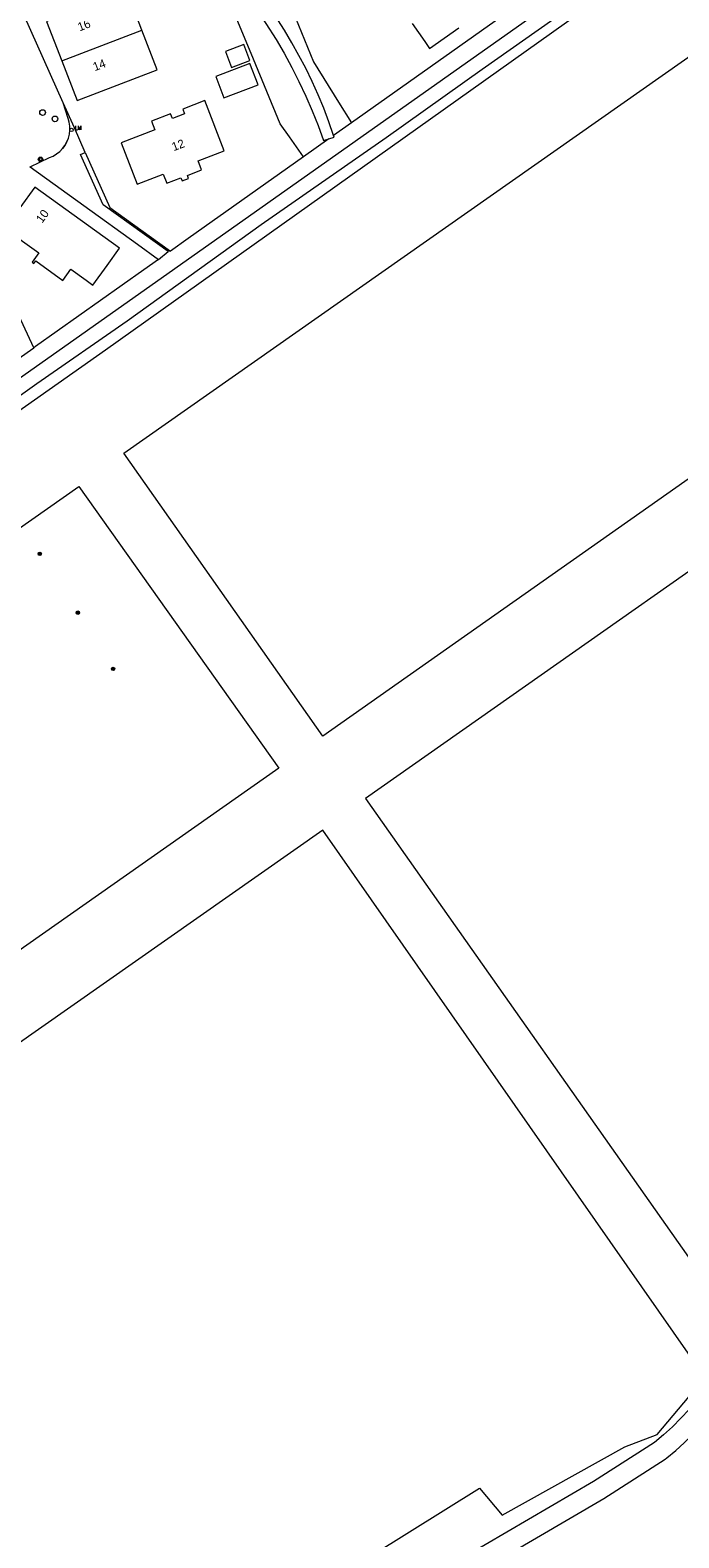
# Model space of a CAD drawing. Header units: metres. Extents: x 138165 to 154469, y 480134 to 494189.
# Tile 232 of 256: x 148124 to 148219, y 485179 to 485400. Entities that reach past the tile are written whole.
import ezdxf

# ---------------------------------------------------------------- set-up
doc = ezdxf.new("R2010")
doc.units = ezdxf.units.M
doc.header["$LTSCALE"] = 0.001
doc.header["$MEASUREMENT"] = 0
for name, color, linetype, lineweight in [('Level 5', 7, 'Continuous', 0), ('TOP-L-topo objecten punt', 7, 'Continuous', 0), ('TOP-L-topo objecten vlak', 7, 'Continuous', 0), ('TOP-T-topo huisnummering naamgeving', 7, 'Continuous', 0)]:
    doc.layers.add(name, color=color, linetype=linetype, lineweight=lineweight)
doc.styles.add('Style-INTL_ISO', font='INTL_ISO.shx')
doc.styles.add('Style-STANDARD', font='STANDARD.shx')

# ---------------------------------------------------------------- blocks, each defined once
blk = doc.blocks.new('24')
at = {"layer": 'TOP-L-topo objecten punt', "color": 7, "linetype": 'Continuous', "lineweight": 0}
for radius in [0.025, 0.0182, 0.0115, 0.005]:
    blk.add_circle((0, 0), radius, dxfattribs=at)
blk = doc.blocks.new('*U13')
at = {"layer": 'Level 5', "color": 7, "linetype": 'Continuous', "lineweight": 0}
blk.add_circle((0, 0), 0.0415, dxfattribs=at)
blk = doc.blocks.new('150')
at = {"layer": 'Level 5', "color": 7, "linetype": 'Continuous', "lineweight": 0}
blk.add_blockref('*U13', (0, 0), dxfattribs=at)
blk = doc.blocks.new('39')
at = {"layer": 'TOP-L-topo objecten punt', "color": 7, "linetype": 'Continuous', "lineweight": 0}
for p, q in [((0.0175, 0.0175), (-0.0175, 0.0175)), ((-0.0175, 0.0175), (-0.0175, -0.0175)), ((0.0175, 0.0175), (0.0175, -0.0175)), ((0.0175, -0.0175), (-0.0175, -0.0175))]:
    blk.add_line(p, q, dxfattribs=at)
blk.add_circle((0, 0), 0.0332, dxfattribs=at)
blk = doc.blocks.new('16')
at = {"layer": 'TOP-L-topo objecten punt', "color": 7, "linetype": 'Continuous', "lineweight": 0}
blk.add_circle((0, 0), 0.025, dxfattribs=at)
at = {"layer": 'TOP-L-topo objecten punt', "color": 7, "linetype": 'Continuous', "lineweight": 0, "style": 'Style-STANDARD'}
blk.add_text('LM', height=0.06, dxfattribs=at).set_placement((0.0483, 0))

msp = doc.modelspace()

# ---------------------------------------------------------------- linework, layer by layer
at = {"layer": 'TOP-L-topo objecten vlak', "flags": 128}
for points in [[(148278.16, 485462.8), (148277.22, 485462.19), (148276.16, 485461.16), (148275.92, 485460.2), (148276.27, 485459.2), (148277.04, 485456.7), (148277.21, 485455.48), (148277.17, 485454.59), (148277.04, 485453.65), (148276.02, 485452.39), (148274.63, 485451.49), (148272.58, 485450.58), (148270.22, 485449.67), (148267.43, 485449.05), (148265.3, 485448.53), (148264.07, 485448.28), (148079.8, 485318.23), (148079.49, 485317.8), (148079.8, 485317.16), (148079.82, 485317.13)], [(148271.42, 485460.61), (148272.2, 485459.51), (148273.15, 485458.16), (148275.4, 485454.96), (148274.63, 485454.66), (148261, 485449.29), (148256.16, 485445.87), (148256.07, 485446.12), (148246.12, 485439.12), (148246.22, 485438.84), (148227.69, 485425.74), (148217.58, 485418.59), (148208.31, 485412.04), (148195.67, 485403.1), (148171.41, 485385.95)], [(148150.21, 485438.03), (148157.51, 485419.03), (148159.43, 485410.46), (148163.19, 485401.35), (148165.86, 485394.89), (148169.53, 485388.98), (148171.41, 485385.95)], [(148167.23, 485296.12), (148138.07, 485337.6), (148277.2, 485435.21), (148306.09, 485393.8), (148167.23, 485296.12)], [(148150.12, 485413.7), (148152.39, 485414.54), (148152.6, 485413.32), (148152.88, 485412.1), (148153.22, 485410.9), (148153.62, 485409.72), (148154.09, 485408.57), (148154.62, 485407.44), (148155.2, 485406.34), (148155.85, 485405.28), (148160.39, 485398.19), (148161.56, 485396.16), (148162.67, 485394.1), (148163.72, 485392.01), (148164.71, 485389.89), (148165.64, 485387.74), (148166.51, 485385.57), (148167.31, 485383.37), (148168.12, 485383.62)], [(148164.37, 485380.97), (148162.31, 485383.9), (148160.94, 485385.83), (148157.04, 485395.3), (148153.29, 485404.36), (148152, 485407.48), (148150.12, 485413.7)], [(148081.46, 485314.84), (148135.35, 485352.74), (148218.8, 485412.06)], [(148129.17, 485388.88), (148121.55, 485405.99)], [(148168.79, 485384.1), (148168.09, 485386.11), (148167.34, 485388.11), (148166.52, 485390.09), (148165.64, 485392.03), (148164.71, 485393.96), (148163.72, 485395.85), (148162.68, 485397.71), (148161.58, 485399.54), (148157.08, 485406.59)], [(148140.7, 485399.54), (148138.48, 485405.35), (148126.71, 485400.83), (148128.95, 485395.04)], [(148079.82, 485317.13), (148079.86, 485317.03), (148080.64, 485316.7), (148081.33, 485316.9), (148081.88, 485317.2), (148084.56, 485318.98), (148087.4, 485320.85), (148097.16, 485327.71), (148108.84, 485336.07), (148125.3, 485347.76), (148138.53, 485356.97), (148158.19, 485371.07), (148176.52, 485383.84), (148190.59, 485393.81), (148202.87, 485402.46)], [(148128.95, 485395.04), (148131.19, 485389.22), (148142.93, 485393.72), (148140.7, 485399.54)], [(148128.95, 485395.04), (148140.7, 485399.54)], [(148180.3, 485400.52), (148182.16, 485397.88), (148182.87, 485396.88), (148187.15, 485399.91)], [(148152.95, 485396.4), (148153.85, 485394.06), (148156.53, 485395.09), (148155.63, 485397.43), (148152.95, 485396.4)], [(148157.73, 485391.54), (148156.53, 485394.68), (148151.53, 485392.76), (148152.73, 485389.62), (148157.73, 485391.54)], [(148132.4, 485381.62), (148130.8, 485385.22), (148129.17, 485388.88)], [(148129.71, 485383.19), (148129.93, 485383.73), (148130.08, 485384.3), (148130.15, 485384.89), (148130.14, 485385.48), (148130.06, 485386.06), (148129.91, 485386.63), (148129.17, 485388.88)], [(148146.42, 485377.91), (148146.6, 485377.45), (148147.54, 485377.8), (148147.36, 485378.27), (148149.45, 485379.07), (148148.93, 485380.42), (148152.76, 485381.89), (148149.94, 485389.23), (148146.69, 485387.99), (148146.96, 485387.28), (148145.18, 485386.59), (148144.91, 485387.3), (148142.12, 485386.23), (148142.61, 485384.95), (148137.66, 485383.05), (148139.99, 485376.99), (148143.81, 485378.47), (148144.33, 485377.11), (148146.42, 485377.91)], [(148168.12, 485383.62), (148168.87, 485383.86), (148168.79, 485384.1)], [(148171.41, 485385.95), (148168.79, 485384.1)], [(148124.33, 485379.52), (148127.15, 485380.88), (148127.69, 485381.11), (148128.19, 485381.41), (148128.66, 485381.78), (148129.07, 485382.2)], [(148129.71, 485383.19), (148129.42, 485382.67), (148129.07, 485382.2)], [(148129.07, 485382.2), (148129.42, 485382.67), (148129.71, 485383.19)], [(148168.12, 485383.62), (148164.37, 485380.97)], [(148124.3, 485379.5), (148124.33, 485379.52)], [(148124.33, 485379.52), (148140.03, 485368.2), (148143.14, 485365.96)], [(148144.55, 485367.11), (148135.01, 485373.97), (148131.71, 485381.31), (148132.4, 485381.62)], [(148132.4, 485381.62), (148135.98, 485373.59), (148141.76, 485369.42), (148144.87, 485367.18)], [(148164.37, 485380.97), (148147.48, 485369.03), (148144.87, 485367.18)], [(148135.61, 485365.09), (148137.43, 485367.61), (148125.02, 485376.56), (148120.63, 485370.47), (148125.58, 485366.91), (148124.6, 485365.54), (148124.88, 485365.34), (148125.16, 485365.73), (148129.1, 485362.89), (148130.27, 485364.52), (148132.51, 485362.9), (148133.51, 485362.18), (148135.61, 485365.09)], [(148143.14, 485365.96), (148144.55, 485367.11)], [(148144.87, 485367.18), (148144.55, 485367.11)], [(148143.14, 485365.96), (148140.96, 485364.42), (148125.12, 485353.22), (148124.88, 485353.02)], [(148124.88, 485353.02), (148122.65, 485357.73), (148120.51, 485356.72), (148120.14, 485356.54), (148122.56, 485351.42)], [(148122.56, 485351.42), (148124.88, 485353.02)], [(148255.29, 485344.42), (148173.45, 485287), (148225.71, 485212.87)], [(148084.5, 485299.8), (148131.47, 485332.71), (148160.75, 485291.43), (148009.84, 485185.53), (147980.65, 485227.04), (148079.81, 485296.52)], [(148221.1, 485205.25), (148167.2, 485282.33), (148016.16, 485176.53), (148064.68, 485107.71), (148190.16, 485185.96), (148193.51, 485182), (148211.5, 485192), (148216.21, 485193.79), (148223.24, 485202.18), (148221.1, 485205.25)], [(148228.17, 485209.38), (148227.49, 485207.76), (148226.74, 485206.18), (148225.93, 485204.63), (148225.04, 485203.12), (148224.1, 485201.64), (148223.09, 485200.21), (148222.02, 485198.82), (148220.89, 485197.48), (148219.71, 485196.19), (148218.47, 485194.96), (148217.17, 485193.77), (148215.83, 485192.65), (148206.9, 485186.92), (148187.85, 485175.79), (148156.2, 485158.8), (148132.5, 485147.34), (148108.24, 485133.48), (148056.85, 485101.44), (147861.79, 484979.2), (147854.96, 484975.57), (147851.9, 484975.16)], [(147863.24, 484976.69), (148058.39, 485098.98), (148109.73, 485130.99), (148133.85, 485144.77), (148157.52, 485156.22), (148189.27, 485173.26), (148208.42, 485184.45), (148217.4, 485190.21), (148217.65, 485190.39), (148218.93, 485191.46), (148220.16, 485192.57), (148221.35, 485193.73), (148222.5, 485194.94), (148223.6, 485196.19), (148224.65, 485197.48), (148225.63, 485198.77), (148226.56, 485200.11), (148227.44, 485201.47), (148228.2, 485202.75), (148228.92, 485204.07), (148229.59, 485205.4), (148229.93, 485206.13), (148230.07, 485206.69)]]:
    msp.add_lwpolyline(points, dxfattribs=at)

# ---------------------------------------------------------------- block references
at = {"layer": 'TOP-L-topo objecten punt', "xscale": 10, "yscale": 10, "zscale": 10}
for name, p in [('150', (148126.14, 485387.48)), ('150', (148127.96, 485386.55)), ('16', (148130.38, 485384.93)), ('39', (148125.84, 485380.62)), ('24', (148125.72, 485322.83)), ('24', (148131.31, 485314.21)), ('24', (148136.48, 485305.97))]:
    msp.add_blockref(name, p, dxfattribs=at)

# ---------------------------------------------------------------- texts
at = {"layer": 'TOP-T-topo huisnummering naamgeving', "style": 'Style-INTL_ISO'}
for s, rotation, p in [('16', 21, (148131.57, 485399.36)), ('14', 21, (148133.8, 485393.53)), ('12', 20.3, (148145.35, 485381.81)), ('10', 54.2, (148126.07, 485371.18))]:
    msp.add_text(s, height=1.25, rotation=rotation, dxfattribs=at).set_placement(p)

doc.saveas('drawing.dxf')
